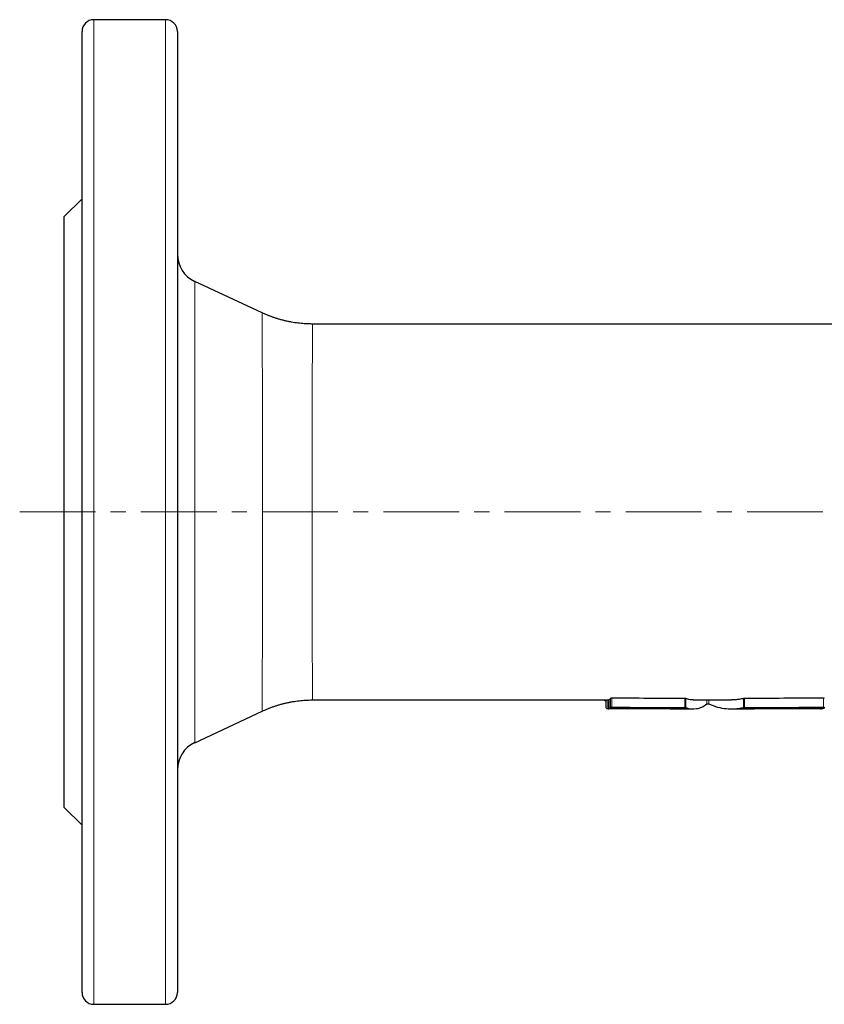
# Model space of a CAD drawing. Header units: millimetres. Extents: x 64 to 523, y 12 to 398.
# Tile 1 of 4: x 64 to 198, y 12 to 177. Entities that reach past the tile are written whole.
import ezdxf

# ---------------------------------------------------------------- set-up
doc = ezdxf.new("R2010")
doc.units = ezdxf.units.MM
doc.linetypes.add('CENTERX2', pattern=[20.32, 12.7, -2.54, 2.54, -2.54])
doc.layers.add('FORMAT', color=7, linetype='Continuous')

msp = doc.modelspace()

# ---------------------------------------------------------------- linework, layer by layer
at = {"color": 7, "linetype": 'Continuous', "lineweight": 25}
for p, q in [((88.06, 177.18), (76.06, 177.18)), ((74.06, 14.18), (74.06, 175.18)), ((90.06, 175.18), (90.06, 14.18)), ((74.06, 147.18), (71.06, 144.18)), ((71.06, 45.18), (71.06, 144.18)), ((104.27, 128.05), (92.94, 133.33)), ((246.1, 126.18), (112.72, 126.18)), ((112.72, 126.18), (112.72, 126.18)), ((112.72, 63.18), (162.34, 63.18)), ((161.56, 63.18), (161.86, 63)), ((161.86, 63.18), (161.86, 61.93)), ((162.34, 63.19), (162.34, 61.69)), ((162.34, 63.19), (162.34, 63.19)), ((176.5, 63.18), (182.92, 63.18)), ((92.94, 56.02), (104.27, 61.3)), ((161.86, 61.93), (161.86, 61.93)), ((162.34, 61.69), (162.34, 61.69)), ((172.63, 61.68), (172.51, 61.68)), ((172.63, 61.68), (176.5, 61.68)), ((182.92, 61.68), (186.78, 61.68)), ((186.98, 61.68), (186.78, 61.68)), ((71.06, 45.18), (74.06, 42.18)), ((76.06, 12.18), (88.06, 12.18))]:
    msp.add_line(p, q, dxfattribs=at)
at = {"color": 8, "linetype": 'Continuous', "lineweight": 18}
for p, q in [((76.06, 177.18), (76.06, 12.18)), ((88.06, 12.18), (88.06, 177.18)), ((92.94, 133.33), (92.94, 56.02)), ((161.86, 61.93), (161.86, 63.18)), ((162.18, 61.69), (162.18, 63.18)), ((162.34, 61.69), (162.34, 63.19)), ((162.66, 61.93), (162.66, 63.44)), ((162.86, 61.95), (162.86, 63.47)), ((175.1, 61.93), (175.1, 63.44)), ((175.25, 61.92), (175.25, 63.43)), ((178.82, 62.52), (178.82, 63.18)), ((179.15, 62.52), (179.15, 63.18)), ((184.94, 61.92), (184.94, 63.43)), ((185.12, 61.93), (185.12, 63.44)), ((198.33, 61.96), (198.33, 63.47))]:
    msp.add_line(p, q, dxfattribs=at)
at = {"color": 7, "linetype": 'Continuous', "lineweight": 25}
for centre, radius, start, end in [((76.06, 175.18), 2, 90, 180), ((88.06, 175.18), 2, 0, 90), ((95.06, 137.86), 5, 180, 245), ((95.06, 51.49), 5, 115, 180), ((76.06, 14.18), 2, 180, 270), ((88.06, 14.18), 2, 270, 0)]:
    msp.add_arc(centre, radius, start, end, dxfattribs=at)
for points, knots in [([(112.72, 126.18), (112.61, 126.18), (112.32, 126.18), (111.85, 126.19), (111.31, 126.22), (110.78, 126.27), (110.25, 126.33), (109.72, 126.4), (109.19, 126.49), (108.67, 126.59), (108.15, 126.7), (107.64, 126.83), (107.13, 126.97), (106.62, 127.13), (106.12, 127.29), (105.62, 127.47), (105.13, 127.67), (104.68, 127.86), (104.39, 127.99), (104.27, 128.05)], [0, 0, 0, 0, 0.038396, 0.099902, 0.16132, 0.22265, 0.283891, 0.345045, 0.406111, 0.467088, 0.527977, 0.588776, 0.649486, 0.710106, 0.770635, 0.831071, 0.891414, 0.951662, 1, 1, 1, 1]), ([(104.27, 61.3), (104.4, 61.37), (104.71, 61.51), (105.19, 61.71), (105.7, 61.91), (106.22, 62.09), (106.74, 62.26), (107.26, 62.42), (107.79, 62.56), (108.32, 62.69), (108.85, 62.8), (109.38, 62.9), (109.92, 62.98), (110.46, 63.05), (111, 63.1), (111.53, 63.14), (112.07, 63.17), (112.47, 63.18), (112.68, 63.18), (112.72, 63.18)], [0, 0, 0, 0, 0.052623, 0.115687, 0.178636, 0.241473, 0.304201, 0.366823, 0.429341, 0.491758, 0.554077, 0.616297, 0.678422, 0.740453, 0.802391, 0.864237, 0.925992, 0.987657, 1, 1, 1, 1]), ([(162.86, 63.47), (162.81, 63.47), (162.76, 63.46), (162.69, 63.46), (162.67, 63.45), (162.66, 63.44)], [0, 0, 0, 0, 0.5, 0.5, 1, 1, 1, 1]), ([(176.5, 63.18), (176.45, 63.18), (176.27, 63.18), (175.98, 63.21), (175.61, 63.29), (175.37, 63.38), (175.25, 63.43)], [0, 0, 0, 0, 0.125751, 0.41731, 0.708782, 1, 1, 1, 1]), ([(184.94, 63.43), (184.7, 63.37), (184.23, 63.27), (183.55, 63.19), (183.12, 63.18), (182.92, 63.18)], [0, 0, 0, 0, 0.353789, 0.707884, 1, 1, 1, 1]), ([(198.49, 63.45), (198.49, 63.45), (198.49, 63.45), (198.46, 63.46), (198.42, 63.47), (198.37, 63.47), (198.34, 63.47), (198.33, 63.47)], [0, 0, 0, 0, 0.164059, 0.395628, 0.626283, 0.854948, 1, 1, 1, 1]), ([(162.18, 61.69), (162.18, 61.69), (162.21, 61.68), (162.28, 61.68), (162.33, 61.68), (162.37, 61.68)], [0, 0, 0, 0, 0.5, 0.5, 1, 1, 1, 1]), ([(162.51, 61.68), (162.46, 61.68), (162.43, 61.68), (162.37, 61.68), (162.35, 61.68), (162.34, 61.69)], [0, 0, 0, 0, 0.5, 0.5, 1, 1, 1, 1]), ([(162.66, 61.93), (162.67, 61.94), (162.69, 61.94), (162.76, 61.95), (162.81, 61.95), (162.86, 61.95)], [0, 0, 0, 0, 0.5, 0.5, 1, 1, 1, 1]), ([(175.25, 61.92), (175.85, 61.68), (176.45, 61.62), (177.64, 61.82), (178.23, 62.08), (178.82, 62.52)], [0, 0, 0, 0, 0.5, 0.5, 1, 1, 1, 1]), ([(178.82, 62.52), (178.83, 62.52), (178.85, 62.53), (178.9, 62.54), (178.94, 62.54), (179.01, 62.54), (179.05, 62.54), (179.11, 62.53), (179.13, 62.52), (179.15, 62.52)], [0, 0, 0, 0, 0.25, 0.25, 0.5, 0.5, 0.75, 0.75, 1, 1, 1, 1]), ([(179.15, 62.52), (180.11, 62.08), (181.07, 61.82), (183, 61.62), (183.97, 61.68), (184.94, 61.92)], [0, 0, 0, 0, 0.5, 0.5, 1, 1, 1, 1]), ([(197.84, 61.68), (197.86, 61.68), (197.9, 61.68), (197.95, 61.68), (197.96, 61.68), (197.97, 61.68)], [0, 0, 0, 0, 0.405043, 0.811418, 1, 1, 1, 1]), ([(198.17, 61.69), (198.17, 61.69), (198.14, 61.69), (198.07, 61.68), (198.02, 61.68), (197.97, 61.68)], [0, 0, 0, 0, 0.5, 0.5, 1, 1, 1, 1]), ([(198.33, 61.96), (198.35, 61.96), (198.39, 61.96), (198.44, 61.95), (198.47, 61.95), (198.49, 61.94), (198.49, 61.94), (198.49, 61.94)], [0, 0, 0, 0, 0.225938, 0.452596, 0.680081, 0.909366, 1, 1, 1, 1])]:
    msp.add_open_spline(points, degree=3, knots=knots, dxfattribs=at)
at = {"color": 8, "linetype": 'Continuous', "lineweight": 18}
for points, knots in [([(104.27, 61.3), (104.27, 61.3), (104.27, 61.3), (104.27, 61.32), (104.27, 61.38), (104.27, 61.48), (104.27, 61.63), (104.27, 61.82), (104.27, 62.05), (104.27, 62.33), (104.27, 62.66), (104.27, 63.02), (104.28, 63.45), (104.28, 63.94), (104.28, 64.51), (104.28, 65.13), (104.28, 65.81), (104.28, 66.54), (104.28, 67.34), (104.28, 68.18), (104.28, 69.07), (104.28, 69.99), (104.29, 70.94), (104.29, 71.94), (104.29, 72.99), (104.29, 74.08), (104.29, 75.22), (104.29, 76.4), (104.29, 77.6), (104.29, 78.82), (104.29, 80.05), (104.29, 81.31), (104.29, 82.61), (104.29, 83.94), (104.29, 85.3), (104.29, 86.68), (104.29, 88.06), (104.29, 89.43), (104.29, 90.81), (104.29, 92.19), (104.29, 93.59), (104.29, 95), (104.29, 96.43), (104.29, 97.85), (104.29, 99.26), (104.29, 100.64), (104.29, 102), (104.29, 103.35), (104.29, 104.69), (104.29, 106.03), (104.29, 107.36), (104.29, 108.67), (104.29, 109.94), (104.29, 111.18), (104.29, 112.37), (104.29, 113.53), (104.29, 114.67), (104.29, 115.78), (104.29, 116.87), (104.29, 117.92), (104.28, 118.91), (104.28, 119.85), (104.28, 120.74), (104.28, 121.58), (104.28, 122.39), (104.28, 123.15), (104.28, 123.87), (104.28, 124.54), (104.28, 125.14), (104.28, 125.69), (104.28, 126.18), (104.27, 126.61), (104.27, 126.99), (104.27, 127.31), (104.27, 127.58), (104.27, 127.79), (104.27, 127.94), (104.27, 128.03), (104.27, 128.04), (104.27, 128.05)], [0, 0, 0, 0, 0.000014, 0.011256, 0.022509, 0.033765, 0.045018, 0.05626, 0.067873, 0.079497, 0.091126, 0.10275, 0.114363, 0.127592, 0.140832, 0.154073, 0.167302, 0.180915, 0.19454, 0.208166, 0.221779, 0.235007, 0.248247, 0.261486, 0.274715, 0.288327, 0.301952, 0.315577, 0.329189, 0.342417, 0.355656, 0.368896, 0.382123, 0.395735, 0.40936, 0.422984, 0.436596, 0.449823, 0.463062, 0.476301, 0.489529, 0.503141, 0.516765, 0.530389, 0.544, 0.557228, 0.570467, 0.583706, 0.596934, 0.610545, 0.624169, 0.637793, 0.651405, 0.664633, 0.677872, 0.691112, 0.704339, 0.717951, 0.731576, 0.7452, 0.758812, 0.77204, 0.78528, 0.79852, 0.811749, 0.825361, 0.838986, 0.852611, 0.866224, 0.879453, 0.892693, 0.905934, 0.919163, 0.932776, 0.946402, 0.960028, 0.973641, 0.986809, 1, 1, 1, 1]), ([(112.72, 126.18), (112.72, 126.17), (112.71, 126.16), (112.71, 126.08), (112.71, 125.94), (112.7, 125.75), (112.7, 125.51), (112.7, 125.21), (112.69, 124.85), (112.69, 124.43), (112.68, 123.96), (112.68, 123.44), (112.68, 122.88), (112.67, 122.27), (112.67, 121.62), (112.67, 120.91), (112.67, 120.14), (112.66, 119.33), (112.66, 118.46), (112.66, 117.57), (112.65, 116.64), (112.65, 115.68), (112.65, 114.69), (112.65, 113.65), (112.65, 112.57), (112.64, 111.44), (112.64, 110.28), (112.64, 109.11), (112.64, 107.92), (112.64, 106.72), (112.64, 105.5), (112.63, 104.25), (112.63, 102.97), (112.63, 101.67), (112.63, 100.34), (112.63, 99.03), (112.63, 97.71), (112.63, 96.41), (112.63, 95.1), (112.63, 93.78), (112.63, 92.44), (112.63, 91.1), (112.63, 89.77), (112.63, 88.45), (112.63, 87.16), (112.63, 85.9), (112.64, 84.65), (112.64, 83.4), (112.64, 82.17), (112.64, 80.94), (112.64, 79.74), (112.64, 78.58), (112.64, 77.46), (112.65, 76.37), (112.65, 75.32), (112.65, 74.3), (112.65, 73.3), (112.66, 72.33), (112.66, 71.4), (112.66, 70.52), (112.66, 69.69), (112.67, 68.92), (112.67, 68.18), (112.67, 67.49), (112.68, 66.84), (112.68, 66.24), (112.68, 65.68), (112.69, 65.17), (112.69, 64.72), (112.69, 64.32), (112.7, 63.97), (112.7, 63.71), (112.7, 63.51), (112.71, 63.36), (112.71, 63.25), (112.71, 63.19), (112.72, 63.17), (112.72, 63.18), (112.72, 63.18)], [0, 0, 0, 0, 0.013165, 0.026353, 0.03958, 0.052818, 0.066056, 0.079283, 0.092894, 0.106517, 0.120141, 0.133752, 0.146978, 0.160216, 0.173453, 0.186679, 0.20029, 0.213912, 0.227535, 0.241145, 0.254371, 0.267609, 0.280846, 0.294073, 0.307683, 0.321305, 0.334928, 0.348538, 0.361764, 0.375002, 0.388239, 0.401465, 0.415075, 0.428698, 0.44232, 0.45593, 0.469156, 0.482394, 0.495631, 0.508857, 0.522467, 0.53609, 0.549713, 0.563323, 0.576549, 0.589787, 0.603024, 0.61625, 0.629861, 0.643484, 0.657106, 0.670717, 0.683943, 0.697181, 0.710419, 0.723646, 0.737256, 0.750879, 0.764502, 0.778113, 0.79134, 0.804578, 0.817816, 0.831043, 0.844654, 0.858277, 0.8719, 0.885511, 0.899562, 0.913627, 0.927693, 0.941744, 0.953355, 0.964977, 0.976603, 0.988225, 0.999836, 1, 1, 1, 1])]:
    msp.add_open_spline(points, degree=3, knots=knots, dxfattribs=at)
at = {"color": 7, "linetype": 'Continuous', "lineweight": 25}
for points in [[(162.66, 63.44), (162.56, 63.3), (162.45, 63.22), (162.34, 63.19)], [(175.1, 63.44), (171.02, 63.44), (166.94, 63.45), (162.86, 63.47)], [(175.25, 63.43), (175.23, 63.44), (175.17, 63.44), (175.1, 63.44)], [(185.12, 63.44), (185.05, 63.44), (184.98, 63.44), (184.94, 63.43)], [(198.33, 63.47), (193.92, 63.45), (189.52, 63.45), (185.12, 63.44)], [(161.86, 61.93), (161.97, 61.79), (162.07, 61.71), (162.18, 61.69)], [(162.34, 61.69), (162.45, 61.71), (162.56, 61.8), (162.66, 61.93)], [(172.35, 61.68), (169.07, 61.68), (165.79, 61.68), (162.51, 61.68)], [(162.86, 61.95), (166.94, 61.94), (171.02, 61.93), (175.1, 61.93)], [(172.51, 61.68), (172.49, 61.68), (172.42, 61.68), (172.35, 61.68)], [(175.1, 61.93), (175.17, 61.93), (175.23, 61.92), (175.25, 61.92)], [(184.94, 61.92), (184.98, 61.92), (185.05, 61.93), (185.12, 61.93)], [(185.12, 61.93), (189.52, 61.93), (193.92, 61.94), (198.33, 61.96)], [(187.16, 61.68), (187.09, 61.68), (187.02, 61.68), (186.98, 61.68)], [(197.97, 61.68), (194.37, 61.68), (190.76, 61.68), (187.16, 61.68)], [(198.49, 61.93), (198.38, 61.8), (198.28, 61.72), (198.17, 61.69)]]:
    msp.add_open_spline(points, degree=3, dxfattribs=at)
at = {"layer": 'FORMAT', "color": 7, "linetype": 'CENTERX2', "lineweight": 18}
msp.add_line((63.61, 94.68), (311.66, 94.68), dxfattribs=at)

doc.saveas('drawing.dxf')
